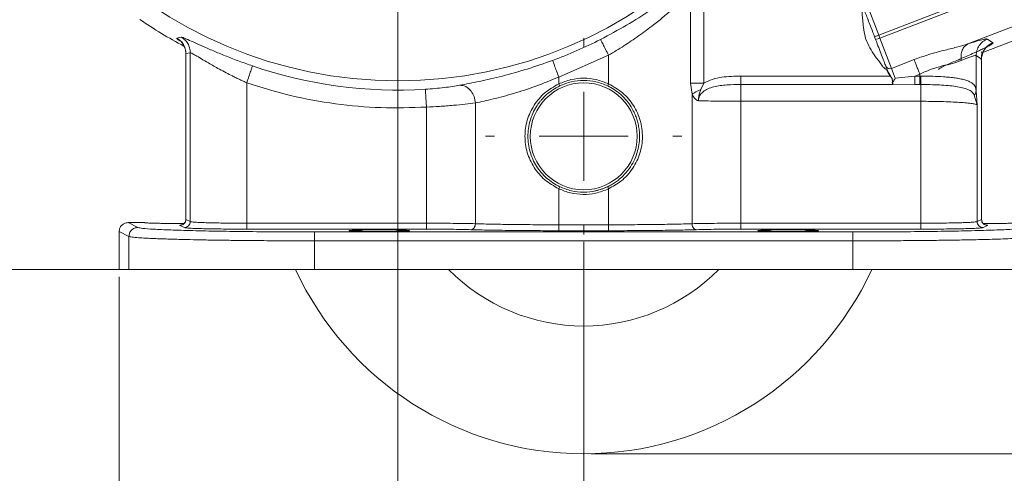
# Model space of a CAD drawing. Header units: inches. Extents: x 0.3 to 33.9, y 0.2 to 21.7.
# Tile 3 of 28: x 4.1 to 10.7, y 4.8 to 7.9. Entities that reach past the tile are written whole.
import ezdxf

# ---------------------------------------------------------------- set-up
doc = ezdxf.new("R2010")
doc.units = ezdxf.units.IN
doc.header["$MEASUREMENT"] = 0
doc.header["$PDSIZE"] = -1
doc.layers.add('SLD-0', color=7, linetype='Continuous', lineweight=15)
doc.styles.add('SLDTEXTSTYLE0', font='TXT', dxfattribs={"width": 0.75})
doc.dimstyles.new('SLDDIMSTYLE0', dxfattribs={"dimtxt": 0.25, "dimasz": 0.13, "dimexe": 0, "dimexo": 0.0625, "dimgap": 0.0625, "dimtad": 0, "dimtih": 1, "dimtoh": 1, "dimdec": 4, "dimrnd": 1e-09, "dimzin": 12, "dimdsep": 46, "dimtxsty": 'SLDTEXTSTYLE0', "dimsah": 1, "dimcen": 0.09, "dimadec": 0, "dimazin": 3, "dimtfac": 1, "dimtdec": 4, "dimtofl": 0, "dimtmove": 0, "dimatfit": 3, "dimfxl": 1, "dimfrac": 2, "dimtolj": 1, "dimtzin": 12, "dimarcsym": 0})
doc.dimstyles.new('SLDDIMSTYLE1', dxfattribs={"dimtxt": 0.25, "dimasz": 0.13, "dimexe": 0, "dimexo": 0.0625, "dimgap": 0.0625, "dimtad": 0, "dimtih": 1, "dimtoh": 1, "dimdec": 4, "dimrnd": 1e-09, "dimzin": 4, "dimdsep": 46, "dimtxsty": 'SLDTEXTSTYLE0', "dimsah": 1, "dimcen": 0.09, "dimadec": 0, "dimazin": 1, "dimtfac": 1, "dimtdec": 4, "dimtofl": 0, "dimtmove": 0, "dimatfit": 3, "dimfxl": 1, "dimfrac": 2, "dimtolj": 1, "dimtzin": 12, "dimarcsym": 0})
doc.dimstyles.new('SLDDIMSTYLE2', dxfattribs={"dimtxt": 0.25, "dimasz": 0.13, "dimexe": 0, "dimexo": 0.0625, "dimgap": 0.0625, "dimtad": 0, "dimtih": 1, "dimtoh": 1, "dimdec": 4, "dimrnd": 1e-09, "dimzin": 12, "dimdsep": 46, "dimtxsty": 'SLDTEXTSTYLE0', "dimsah": 1, "dimcen": 0.09, "dimadec": 0, "dimazin": 3, "dimtfac": 1, "dimtdec": 4, "dimtmove": 0, "dimatfit": 0, "dimfxl": 1, "dimfrac": 2, "dimtolj": 1, "dimtzin": 12, "dimarcsym": 0})

# ---------------------------------------------------------------- blocks, each defined once
blk = doc.blocks.new('*D9')
at = {"layer": 'SLD-0'}
for p, q in [((6.6938, 13.5153), (14.6169, 13.5153)), ((14.4919, 13.5153), (14.4919, 9.6539)), ((14.0128, 9.2798), (13.9621, 9.2798)), ((13.9621, 9.2798), (13.9621, 8.883)), ((14.971, 9.2798), (15.0218, 9.2798)), ((15.0218, 9.2798), (15.0218, 8.883)), ((13.9621, 8.883), (14.0128, 8.883)), ((15.0218, 8.883), (14.971, 8.883)), ((14.4919, 4.9707), (14.4919, 8.8322)), ((7.9438, 4.9707), (14.6169, 4.9707))]:
    blk.add_line(p, q, dxfattribs=at)
for points in [[(14.4919, 13.5153), (14.4719, 13.3853), (14.5119, 13.3853)], [(14.4919, 4.9707), (14.5119, 5.1007), (14.4719, 5.1007)]]:
    blk.add_solid(points, dxfattribs=at)
at = {"layer": 'SLD-0', "char_height": 0.25, "attachment_point": 1, "style": 'SLDTEXTSTYLE0'}
for s, insert in [('8.54', (14.0671, 9.6529, 0.0039)), ('217.0', (14.0763, 9.2052, 0.0039))]:
    blk.add_mtext(s, dxfattribs=dict(at, insert=insert))
blk = doc.blocks.new('*D10')
at = {"layer": 'SLD-0'}
for p, q in [((6.6938, 13.5153), (12.9634, 13.5153)), ((12.8384, 13.5153), (12.8384, 10.2739)), ((12.3593, 9.8998), (12.3085, 9.8998)), ((12.3085, 9.8998), (12.3085, 9.503)), ((13.3175, 9.8998), (13.3683, 9.8998)), ((13.3683, 9.8998), (13.3683, 9.503)), ((12.3085, 9.503), (12.3593, 9.503)), ((13.3683, 9.503), (13.3175, 9.503)), ((12.8384, 6.2107), (12.8384, 9.4522)), ((11.003, 6.2107), (12.9634, 6.2107))]:
    blk.add_line(p, q, dxfattribs=at)
for points in [[(12.8384, 13.5153), (12.8184, 13.3853), (12.8584, 13.3853)], [(12.8384, 6.2107), (12.8584, 6.3407), (12.8184, 6.3407)]]:
    blk.add_solid(points, dxfattribs=at)
at = {"layer": 'SLD-0', "char_height": 0.25, "attachment_point": 1, "style": 'SLDTEXTSTYLE0'}
for s, insert in [('7.30', (12.4136, 10.2729, 0.0039)), ('185.5', (12.4228, 9.8252, 0.0039))]:
    blk.add_mtext(s, dxfattribs=dict(at, insert=insert))
blk = doc.blocks.new('*D11')
at = {"layer": 'SLD-0'}
for p, q in [((3.5638, 10.3853), (3.5638, 2.0898)), ((7.8938, 6.3962), (7.8938, 2.0898)), ((3.5638, 2.2148), (5.1101, 2.2148)), ((5.2497, 2.2516), (5.1989, 2.2516)), ((5.1989, 2.2516), (5.1989, 1.8547)), ((6.2079, 2.2516), (6.2587, 2.2516)), ((6.2587, 2.2516), (6.2587, 1.8547)), ((7.8938, 2.2148), (6.3474, 2.2148)), ((5.1989, 1.8547), (5.2497, 1.8547)), ((6.2587, 1.8547), (6.2079, 1.8547))]:
    blk.add_line(p, q, dxfattribs=at)
for points in [[(3.5638, 2.2148), (3.6938, 2.1948), (3.6938, 2.2348)], [(7.8938, 2.2148), (7.7638, 2.2348), (7.7638, 2.1948)]]:
    blk.add_solid(points, dxfattribs=at)
at = {"layer": 'SLD-0', "char_height": 0.25, "attachment_point": 1, "style": 'SLDTEXTSTYLE0'}
for s, insert in [('4.33', (5.3039, 2.6247, 0.0039)), ('110.0', (5.3131, 2.177, 0.0039))]:
    blk.add_mtext(s, dxfattribs=dict(at, insert=insert))
blk = doc.blocks.new('*D12')
at = {"layer": 'SLD-0'}
for p, q in [((11.252, 8.0773), (11.252, 2.0898)), ((7.8938, 6.3962), (7.8938, 2.0898)), ((7.8938, 2.2148), (9.0466, 2.2148)), ((9.1861, 2.2516), (9.1354, 2.2516)), ((9.1354, 2.2516), (9.1354, 1.8547)), ((9.9596, 2.2516), (10.0104, 2.2516)), ((10.0104, 2.2516), (10.0104, 1.8547)), ((11.252, 2.2148), (10.0992, 2.2148)), ((9.1354, 1.8547), (9.1861, 1.8547)), ((10.0104, 1.8547), (9.9596, 1.8547))]:
    blk.add_line(p, q, dxfattribs=at)
for points in [[(7.8938, 2.2148), (8.0238, 2.1948), (8.0238, 2.2348)], [(11.252, 2.2148), (11.122, 2.2348), (11.122, 2.1948)]]:
    blk.add_solid(points, dxfattribs=at)
at = {"layer": 'SLD-0', "char_height": 0.25, "attachment_point": 1, "style": 'SLDTEXTSTYLE0'}
for s, insert in [('3.36', (9.1481, 2.6247, -0.972)), ('85.3', (9.2496, 2.177, -0.972))]:
    blk.add_mtext(s, dxfattribs=dict(at, insert=insert))
blk = doc.blocks.new('*D13')
at = {"layer": 'SLD-0'}
for p, q in [((7.8938, 6.3962), (7.8938, 3.2709)), ((4.7688, 6.1607), (4.7688, 3.2709)), ((4.7688, 3.3959), (5.805, 3.3959)), ((5.9445, 3.4327), (5.8938, 3.4327)), ((5.8938, 3.4327), (5.8938, 3.0358)), ((6.718, 3.4327), (6.7688, 3.4327)), ((6.7688, 3.4327), (6.7688, 3.0358)), ((7.8938, 3.3959), (6.8576, 3.3959)), ((5.8938, 3.0358), (5.9445, 3.0358)), ((6.7688, 3.0358), (6.718, 3.0358))]:
    blk.add_line(p, q, dxfattribs=at)
for points in [[(4.7688, 3.3959), (4.8988, 3.3759), (4.8988, 3.4159)], [(7.8938, 3.3959), (7.7638, 3.4159), (7.7638, 3.3759)]]:
    blk.add_solid(points, dxfattribs=at)
at = {"layer": 'SLD-0', "char_height": 0.25, "attachment_point": 1, "style": 'SLDTEXTSTYLE0'}
for s, insert in [('3.13', (5.9064, 3.8058, -0.972)), ('79.4', (6.008, 3.3581, -0.972))]:
    blk.add_mtext(s, dxfattribs=dict(at, insert=insert))
blk = doc.blocks.new('*D14')
at = {"layer": 'SLD-0'}
for p, q in [((7.8938, 6.3962), (7.8938, 3.2709)), ((11.0188, 6.1607), (11.0188, 3.2709)), ((7.8938, 3.3959), (8.93, 3.3959)), ((9.0695, 3.4327), (9.0188, 3.4327)), ((9.0188, 3.4327), (9.0188, 3.0358)), ((9.843, 3.4327), (9.8938, 3.4327)), ((9.8938, 3.4327), (9.8938, 3.0358)), ((11.0188, 3.3959), (9.9826, 3.3959)), ((9.0188, 3.0358), (9.0695, 3.0358)), ((9.8938, 3.0358), (9.843, 3.0358))]:
    blk.add_line(p, q, dxfattribs=at)
for points in [[(7.8938, 3.3959), (8.0238, 3.3759), (8.0238, 3.4159)], [(11.0188, 3.3959), (10.8888, 3.4159), (10.8888, 3.3759)]]:
    blk.add_solid(points, dxfattribs=at)
at = {"layer": 'SLD-0', "char_height": 0.25, "attachment_point": 1, "style": 'SLDTEXTSTYLE0'}
for s, insert in [('3.13', (9.0314, 3.8058, -0.972)), ('79.4', (9.133, 3.3581, -0.972))]:
    blk.add_mtext(s, dxfattribs=dict(at, insert=insert))
blk = doc.blocks.new('*D15')
at = {"layer": 'SLD-0'}
for p, q in [((6.6438, 10.3853), (6.6438, 4.2158)), ((7.8938, 6.3962), (7.8938, 4.2158)), ((6.882, 4.3776), (6.8313, 4.3776)), ((6.8313, 4.3776), (6.8313, 3.9807)), ((7.6555, 4.3776), (7.7063, 4.3776)), ((7.7063, 4.3776), (7.7063, 3.9807)), ((6.6438, 4.3408), (6.3938, 4.3408)), ((7.8938, 4.3408), (8.1438, 4.3408)), ((6.8313, 3.9807), (6.882, 3.9807)), ((7.7063, 3.9807), (7.6555, 3.9807))]:
    blk.add_line(p, q, dxfattribs=at)
for points in [[(6.6438, 4.3408), (6.5138, 4.3608), (6.5138, 4.3208)], [(7.8938, 4.3408), (8.0238, 4.3208), (8.0238, 4.3608)]]:
    blk.add_solid(points, dxfattribs=at)
at = {"layer": 'SLD-0', "char_height": 0.25, "attachment_point": 1, "style": 'SLDTEXTSTYLE0'}
for s, insert in [('1.25', (6.8439, 4.7507, -0.972)), ('31.8', (6.9455, 4.303, -0.972))]:
    blk.add_mtext(s, dxfattribs=dict(at, insert=insert))
blk = doc.blocks.new('*D16')
at = {"layer": 'SLD-0'}
for p, q in [((6.5938, 10.4353), (2.1002, 10.4353)), ((2.2252, 10.4353), (2.2252, 8.7339)), ((1.7461, 8.3598), (1.6953, 8.3598)), ((1.6953, 8.3598), (1.6953, 7.963)), ((2.7043, 8.3598), (2.7551, 8.3598)), ((2.7551, 8.3598), (2.7551, 7.963)), ((1.6953, 7.963), (1.7461, 7.963)), ((2.7551, 7.963), (2.7043, 7.963)), ((2.2252, 6.2107), (2.2252, 7.9122)), ((4.7846, 6.2107), (2.1002, 6.2107))]:
    blk.add_line(p, q, dxfattribs=at)
for points in [[(2.2252, 10.4353), (2.2052, 10.3053), (2.2452, 10.3053)], [(2.2252, 6.2107), (2.2452, 6.3407), (2.2052, 6.3407)]]:
    blk.add_solid(points, dxfattribs=at)
at = {"layer": 'SLD-0', "char_height": 0.25, "attachment_point": 1, "style": 'SLDTEXTSTYLE0'}
for s, insert in [('4.22', (1.8004, 8.7329, -0.972)), ('107.3', (1.8096, 8.2852, -0.972))]:
    blk.add_mtext(s, dxfattribs=dict(at, insert=insert))
blk = doc.blocks.new('SW_CENTERMARKSYMBOL_1')
at = {"layer": 'SLD-0', "color": 0}
for p, q in [((0, 0.6), (0, 0.6595)), ((0, 0), (0, 0.3)), ((-0.6, 0), (-0.6595, 0)), ((0, 0), (-0.3, 0)), ((0, 0), (0, -0.3)), ((0, 0), (0.3, 0)), ((0.6, 0), (0.6595, 0)), ((0, -0.6), (0, -0.6595))]:
    blk.add_line(p, q, dxfattribs=at)

msp = doc.modelspace()

# ---------------------------------------------------------------- linework, layer by layer
at = {"color": 7, "linetype": 'Continuous', "lineweight": 15}
for p, q in [((10.80972, 8.12137), (9.88548, 7.76658)), ((8.6126, 7.46282), (8.6126, 8.06984)), ((8.70079, 7.46282), (8.70079, 8.06984)), ((10.48511, 8.01826), (9.87828, 7.78532)), ((9.80001, 7.98923), (9.87828, 7.78532)), ((10.89919, 7.88829), (10.47855, 7.72682)), ((5.15632, 7.76646), (5.18527, 7.77308)), ((9.85028, 7.77457), (9.87828, 7.78532)), ((9.85028, 7.77457), (9.85747, 7.75583)), ((9.88548, 7.76658), (9.85747, 7.75583)), ((9.87828, 7.78532), (9.88548, 7.76658)), ((9.88548, 7.76658), (9.96375, 7.56267)), ((10.93118, 7.80497), (10.57205, 7.66711)), ((10.61067, 7.75996), (10.64666, 7.73522)), ((5.21726, 7.66202), (5.21726, 6.54667)), ((5.21778, 7.66171), (5.24748, 7.66791)), ((5.21778, 6.54676), (5.21778, 7.66171)), ((5.24748, 6.53192), (5.24748, 7.66791)), ((7.72613, 7.50376), (8.06141, 7.65038)), ((8.06141, 7.65038), (8.06141, 7.45841)), ((9.96375, 7.56267), (10.11672, 7.62139)), ((10.53378, 7.64808), (10.53378, 7.41148)), ((10.53378, 7.64808), (10.56977, 7.62334)), ((10.56977, 7.62334), (10.56977, 6.54676)), ((10.57029, 6.54671), (10.57029, 7.62377)), ((9.96375, 7.56267), (9.98889, 7.49719)), ((7.72613, 7.45841), (7.72613, 7.50376)), ((9.9559, 7.51086), (8.95136, 7.51086)), ((9.93962, 7.53896), (9.94013, 7.53774)), ((9.94013, 7.53774), (9.9559, 7.51086)), ((9.94058, 7.53932), (9.94105, 7.53811)), ((9.94105, 7.53811), (9.9566, 7.51139)), ((9.98889, 7.49719), (10.12134, 7.51086)), ((10.12134, 7.51086), (10.1543, 7.52351)), ((10.1543, 7.51086), (10.12134, 7.51086)), ((10.1543, 7.52351), (10.1543, 7.51086)), ((10.16177, 7.51084), (10.1543, 7.51086)), ((5.62696, 6.5215), (5.62696, 7.46561)), ((7.73257, 7.44486), (7.72614, 7.45841)), ((8.06141, 7.45841), (8.05497, 7.44486)), ((8.6223, 7.38876), (8.6126, 7.46282)), ((8.70079, 7.46282), (8.68069, 7.41939)), ((9.97251, 7.45429), (8.95136, 7.45429)), ((9.97081, 7.45866), (9.97251, 7.45429)), ((9.97174, 7.45814), (9.97195, 7.45759)), ((9.97195, 7.45759), (9.97234, 7.45659)), ((9.97234, 7.45659), (9.97245, 7.45623)), ((9.97247, 7.45623), (10.12134, 7.45429)), ((10.12134, 7.45429), (10.1543, 7.45429)), ((10.16059, 7.45428), (10.1543, 7.45429)), ((8.6223, 6.51798), (8.6223, 7.38876)), ((10.52137, 7.38289), (10.54007, 7.31632)), ((10.53378, 7.41148), (10.54007, 7.31632)), ((6.83619, 7.30226), (6.83619, 6.5215)), ((7.16525, 6.51798), (7.16525, 7.32998)), ((8.95136, 6.5215), (8.95136, 7.34116)), ((8.95136, 7.34116), (10.16059, 7.34116)), ((10.16059, 7.34116), (10.16059, 6.5215)), ((10.54007, 7.31632), (10.54007, 6.53192)), ((7.72614, 6.75304), (7.73257, 6.76658)), ((8.06141, 6.75304), (8.05497, 6.76658)), ((7.72613, 6.51102), (7.72613, 6.75304)), ((8.06141, 6.75304), (8.06141, 6.51102)), ((4.82877, 6.52522), (4.89448, 6.49238)), ((4.82877, 6.52522), (4.94027, 6.52522)), ((4.94027, 6.52522), (4.95332, 6.52342)), ((5.20754, 6.49193), (5.17783, 6.50678)), ((5.21778, 6.54676), (5.24748, 6.53192)), ((5.62696, 6.5215), (6.83619, 6.5215)), ((7.72613, 6.51102), (8.06141, 6.51102)), ((8.95136, 6.5215), (10.16059, 6.5215)), ((10.54007, 6.53192), (10.56977, 6.54676)), ((10.57029, 6.54668), (10.57029, 6.54671)), ((10.60972, 6.50678), (10.58001, 6.49193)), ((4.76877, 6.46528), (4.83457, 6.4324)), ((4.76877, 6.21072), (4.76877, 6.46528)), ((4.83457, 6.4324), (4.83457, 6.21072)), ((6.83619, 6.48151), (5.62696, 6.48151)), ((6.08285, 6.46285), (9.70469, 6.46285)), ((8.06141, 6.47104), (7.72613, 6.47104)), ((10.16059, 6.48151), (8.95136, 6.48151)), ((9.70469, 6.40287), (6.08285, 6.40287)), ((6.08285, 6.40287), (6.08285, 6.21072)), ((9.70469, 6.40287), (9.70469, 6.21072)), ((4.76877, 6.21072), (4.83457, 6.21072)), ((4.83457, 6.21072), (6.08285, 6.21072)), ((6.08285, 6.21072), (9.70469, 6.21072)), ((9.70469, 6.21072), (10.95298, 6.21072))]:
    msp.add_line(p, q, dxfattribs=at)
at = {"color": 8, "linetype": 'Continuous', "lineweight": 15}
msp.add_line((10.42386, 7.62484), (10.41333, 7.61736), dxfattribs=at)
at = {"color": 7, "linetype": 'Continuous', "lineweight": 15, "flags": 128}
msp.add_lwpolyline([(7.96221, 6.73651), (8.0222, 6.75287), (8.07526, 6.77699)], dxfattribs=at)
at = {"color": 7, "linetype": 'Continuous', "lineweight": 15}
for centre, radius in [((6.64377, 10.43532), 2.95632), ((7.89377, 7.10572), 0.3595)]:
    msp.add_circle(centre, radius, dxfattribs=at)
for centre, radius, start, end in [((6.64377, 10.43532), 3.08, 235.683879, 242.132588), ((6.64377, 10.43532), 3.00507, 290.264624, 296.977795), ((6.64377, 10.43532), 3.01903, 251.099066, 273.514429), ((9.95197, 7.5884), 0.0283, 205.117058, 294.596291), ((7.89377, 7.10572), 2.135, 204.784327, 270), ((7.89377, 7.10572), 1.2755, 224.562398, 270), ((7.89377, 7.10572), 1.2755, 270, 315.437602), ((7.89377, 7.10572), 2.135, 270, 335.215673)]:
    msp.add_arc(centre, radius, start, end, dxfattribs=at)
for points, knots in [([(8.00701, 7.75726), (8.06593, 7.78856), (8.18393, 7.85124), (8.34738, 7.95474), (8.49736, 8.06058), (8.58046, 8.12704), (8.62209, 8.16034)], [0, 0, 0, 0, 0.2486008, 0.4977993, 0.7483564, 1, 1, 1, 1]), ([(8.06141, 7.65038), (8.09596, 7.67136), (8.16495, 7.71325), (8.26641, 7.78255), (8.35563, 7.84858), (8.43303, 7.91037), (8.49742, 7.96482), (8.55796, 8.01854), (8.59443, 8.05278), (8.6126, 8.06984)], [0, 0, 0, 0, 0.1620415, 0.3236402, 0.4991122, 0.624439, 0.7500882, 0.8754622, 1, 1, 1, 1]), ([(9.76622, 7.99073), (9.76595, 7.97911), (9.76542, 7.95644), (9.76673, 7.92438), (9.77008, 7.89502), (9.7734, 7.85575), (9.7795, 7.80468), (9.79566, 7.74272), (9.82518, 7.6859), (9.85629, 7.64167), (9.88323, 7.60666), (9.89953, 7.58257), (9.91449, 7.56436), (9.92998, 7.55453), (9.93642, 7.54413), (9.93962, 7.53896)], [0, 0, 0, 0, 0.0696248, 0.135872, 0.1920294, 0.2466448, 0.3720298, 0.4999181, 0.6277969, 0.7531801, 0.8237003, 0.8923513, 0.9276181, 0.9640204, 1, 1, 1, 1]), ([(9.78139, 7.95401), (9.78571, 7.94277), (9.79353, 7.92239), (9.80998, 7.87954), (9.82856, 7.83115), (9.84254, 7.79471), (9.85028, 7.77457)], [0, 0, 0, 0, 0.2756564, 0.5000015, 0.7235564, 1, 1, 1, 1]), ([(5.15632, 7.76646), (5.16519, 7.76057), (5.18292, 7.74879), (5.20233, 7.72306), (5.21532, 7.69357), (5.21696, 7.67233), (5.21778, 7.66171)], [0, 0, 0, 0, 0.25000195, 0.5, 0.74999805, 1, 1, 1, 1]), ([(5.18527, 7.77308), (5.18878, 7.77246), (5.1958, 7.77122), (5.22916, 7.75691), (5.27706, 7.73529), (5.33841, 7.70773), (5.41026, 7.67657), (5.4904, 7.64365), (5.57628, 7.61046), (5.636, 7.58952), (5.66581, 7.57907)], [0, 0, 0, 0, 0.1277255, 0.2548353, 0.3809509, 0.5064395, 0.6310282, 0.7546119, 0.8775348, 1, 1, 1, 1]), ([(5.18527, 7.77308), (5.19423, 7.76721), (5.21217, 7.75547), (5.23183, 7.72965), (5.24499, 7.69998), (5.24665, 7.6786), (5.24748, 7.66791)], [0, 0, 0, 0, 0.2500019, 0.5000033, 0.7500014, 1, 1, 1, 1]), ([(10.47855, 7.72682), (10.49699, 7.73267), (10.53392, 7.74437), (10.57392, 7.75536), (10.60181, 7.76141), (10.60772, 7.76044), (10.61067, 7.75996)], [0, 0, 0, 0, 0.2512882, 0.5031128, 0.7523636, 1, 1, 1, 1]), ([(5.1882, 7.73991), (5.18747, 7.74026), (5.1863, 7.7408), (5.19278, 7.7334), (5.20015, 7.72311), (5.20749, 7.70935), (5.2152, 7.68868), (5.21643, 7.67222), (5.21726, 7.66105)], [0, 0, 0, 0, 0.2804599, 0.4477384, 0.5732872, 0.6789221, 0.7821454, 1, 1, 1, 1]), ([(5.20481, 7.71375), (5.20566, 7.71217), (5.20869, 7.70656), (5.21518, 7.68843), (5.21642, 7.67212), (5.21727, 7.66105)], [0, 0, 0, 0, 0.1120918, 0.3975539, 1, 1, 1, 1]), ([(10.11672, 7.62139), (10.1499, 7.63332), (10.21532, 7.65686), (10.3121, 7.6828), (10.40201, 7.70377), (10.45352, 7.71929), (10.47855, 7.72682)], [0, 0, 0, 0, 0.2652025, 0.5230816, 0.7683608, 1, 1, 1, 1]), ([(10.64666, 7.73522), (10.64706, 7.73458), (10.64787, 7.73329), (10.64442, 7.72957), (10.63881, 7.72547), (10.63269, 7.72161), (10.62746, 7.71852), (10.62148, 7.71514), (10.61473, 7.7115), (10.60163, 7.70465), (10.58064, 7.69427), (10.55074, 7.68028), (10.50323, 7.65873), (10.45792, 7.63938), (10.42386, 7.62484)], [0, 0, 0, 0, 0.0801911, 0.1607555, 0.2415327, 0.2797382, 0.3178854, 0.3560415, 0.3942736, 0.4326484, 0.5569898, 0.6616721, 0.7456794, 1, 1, 1, 1]), ([(10.47855, 7.72682), (10.47062, 7.72204), (10.45477, 7.71246), (10.43894, 7.68541), (10.4304, 7.65213), (10.43238, 7.62734), (10.43336, 7.61495)], [0, 0, 0, 0, 0.249995, 0.5000018, 0.7499944, 1, 1, 1, 1]), ([(5.24748, 7.66791), (5.25016, 7.66723), (5.25565, 7.66585), (5.28211, 7.65085), (5.32022, 7.62805), (5.36285, 7.60276), (5.40468, 7.57871), (5.44456, 7.55647), (5.48649, 7.53396), (5.52499, 7.51422), (5.55595, 7.49885), (5.58089, 7.48687), (5.60432, 7.47589), (5.61958, 7.46896), (5.62696, 7.46561)], [0, 0, 0, 0, 0.1193214, 0.2444647, 0.3682555, 0.493693, 0.5747772, 0.6549957, 0.7469892, 0.8246597, 0.8737475, 0.9184699, 0.9605532, 1, 1, 1, 1]), ([(10.42386, 7.62484), (10.40346, 7.61613), (10.36298, 7.59885), (10.31825, 7.57809), (10.2879, 7.56239), (10.28321, 7.55768), (10.28089, 7.55535)], [0, 0, 0, 0, 0.2558997, 0.507701, 0.7554299, 1, 1, 1, 1]), ([(10.43336, 7.61495), (10.4476, 7.62087), (10.47551, 7.63249), (10.50592, 7.64351), (10.52704, 7.64953), (10.53154, 7.64856), (10.53378, 7.64808)], [0, 0, 0, 0, 0.2576885, 0.5051676, 0.7534561, 1, 1, 1, 1]), ([(10.56839, 7.61841), (10.56838, 7.62208), (10.56835, 7.62956), (10.56952, 7.64363), (10.57177, 7.65853), (10.57301, 7.66938), (10.57025, 7.67174), (10.56885, 7.67293)], [0, 0, 0, 0, 0.09485142, 0.1934305, 0.41862635, 0.70662265, 1, 1, 1, 1]), ([(7.05899, 7.44877), (7.10179, 7.45675), (7.18698, 7.47262), (7.34445, 7.50915), (7.51283, 7.55589), (7.62741, 7.59616), (7.6846, 7.61626)], [0, 0, 0, 0, 0.2531232, 0.5037522, 0.7523223, 1, 1, 1, 1]), ([(10.1543, 7.52351), (10.17961, 7.53511), (10.22978, 7.5581), (10.30594, 7.57956), (10.37651, 7.59515), (10.4144, 7.60834), (10.43336, 7.61495)], [0, 0, 0, 0, 0.2546965, 0.5046696, 0.7520292, 1, 1, 1, 1]), ([(7.16525, 7.32998), (7.20372, 7.33826), (7.28072, 7.35482), (7.42133, 7.39248), (7.57205, 7.44109), (7.67419, 7.48263), (7.72613, 7.50376)], [0, 0, 0, 0, 0.2490619, 0.4984723, 0.7449366, 1, 1, 1, 1]), ([(8.06141, 7.45841), (8.03449, 7.46913), (7.98071, 7.49055), (7.89377, 7.49906), (7.80684, 7.49055), (7.75306, 7.46913), (7.72614, 7.45841)], [0, 0, 0, 0, 0.2502608, 0.5, 0.7497392, 1, 1, 1, 1]), ([(8.95136, 7.51086), (8.90843, 7.50974), (8.84396, 7.50805), (8.75885, 7.49152), (8.72013, 7.47238), (8.70079, 7.46282)], [0, 0, 0, 0, 0.4994387, 0.7499912, 1, 1, 1, 1]), ([(9.94058, 7.53932), (9.94056, 7.53932), (9.94054, 7.53932), (9.94042, 7.53928), (9.9403, 7.53923), (9.94014, 7.53917), (9.93992, 7.53908), (9.93974, 7.53901), (9.93962, 7.53896)], [0, 0, 0, 0, 0.2395307, 0.3684849, 0.499883, 0.6316154, 0.7605699, 1, 1, 1, 1]), ([(9.94013, 7.53774), (9.94026, 7.53779), (9.94053, 7.5379), (9.94084, 7.53802), (9.94102, 7.53809), (9.94104, 7.5381), (9.94105, 7.53811)], [0, 0, 0, 0, 0.2704717, 0.5624115, 0.7894763, 1, 1, 1, 1]), ([(9.9559, 7.51086), (9.95597, 7.51091), (9.95611, 7.51102), (9.95631, 7.51117), (9.95648, 7.5113), (9.95656, 7.51136), (9.9566, 7.51139)], [0, 0, 0, 0, 0.2455749, 0.500002, 0.7543596, 1, 1, 1, 1]), ([(9.9559, 7.51086), (9.95941, 7.50643), (9.96466, 7.49979), (9.96918, 7.48981), (9.97078, 7.47964), (9.9692, 7.46807), (9.97027, 7.46179), (9.97081, 7.45866)], [0, 0, 0, 0, 0.2510557, 0.3762507, 0.5013299, 0.7508188, 1, 1, 1, 1]), ([(9.9566, 7.51139), (9.96009, 7.50681), (9.96528, 7.50001), (9.96975, 7.48985), (9.97144, 7.47958), (9.97006, 7.46779), (9.97118, 7.46134), (9.97174, 7.45814)], [0, 0, 0, 0, 0.2538129, 0.3773737, 0.5041878, 0.7536359, 1, 1, 1, 1]), ([(9.98889, 7.49719), (9.98664, 7.49298), (9.98216, 7.48457), (9.97597, 7.47317), (9.97146, 7.46346), (9.9718, 7.45946), (9.97195, 7.45759)], [0, 0, 0, 0, 0.2519107, 0.5031458, 0.7668592, 1, 1, 1, 1]), ([(10.16177, 7.51084), (10.1617, 7.50394), (10.16158, 7.49015), (10.16127, 7.47328), (10.16092, 7.46091), (10.1607, 7.45649), (10.16059, 7.45428)], [0, 0, 0, 0, 0.2797701, 0.55953659, 0.77976305, 1, 1, 1, 1]), ([(10.16177, 7.51084), (10.18869, 7.5105), (10.24089, 7.50984), (10.30567, 7.50667), (10.35535, 7.50265), (10.39254, 7.49834), (10.42729, 7.49274), (10.45842, 7.48549), (10.4848, 7.47619), (10.5094, 7.46253), (10.52789, 7.44392), (10.53192, 7.42171), (10.53378, 7.41148)], [0, 0, 0, 0, 0.1384614, 0.2684568, 0.3505384, 0.4289336, 0.5036872, 0.5926669, 0.6763058, 0.754763, 0.8870666, 1, 1, 1, 1]), ([(6.82884, 7.42196), (6.85057, 7.42349), (6.89414, 7.42654), (6.95622, 7.43325), (7.01317, 7.4409), (7.04369, 7.44614), (7.05899, 7.44877)], [0, 0, 0, 0, 0.2478205, 0.4970866, 0.7478507, 1, 1, 1, 1]), ([(7.05899, 7.44877), (7.07301, 7.44775), (7.10106, 7.44573), (7.1358, 7.41399), (7.15836, 7.37331), (7.16295, 7.34443), (7.16525, 7.32998)], [0, 0, 0, 0, 0.2795799, 0.559159, 0.7795792, 1, 1, 1, 1]), ([(7.72613, 6.75304), (7.69355, 6.77157), (7.6286, 6.80851), (7.55625, 6.89446), (7.50943, 6.99505), (7.4934, 7.10572), (7.50946, 7.21638), (7.55623, 7.317), (7.62861, 7.40293), (7.69355, 7.43987), (7.72613, 7.45841)], [0, 0, 0, 0, 0.1260397, 0.251234, 0.3758464, 0.4999961, 0.6241569, 0.7487656, 0.8739621, 1, 1, 1, 1]), ([(7.73257, 6.76658), (7.70184, 6.78443), (7.64039, 6.82012), (7.57233, 6.9028), (7.52834, 6.99944), (7.51324, 7.10575), (7.52836, 7.21188), (7.56249, 7.28745), (7.59264, 7.33059), (7.61475, 7.35785), (7.65549, 7.4005), (7.70175, 7.42712), (7.73257, 7.44486)], [0, 0, 0, 0, 0.1250461, 0.2499824, 0.3749591, 0.4998238, 0.6247015, 0.7496759, 0.7912522, 0.812322, 0.8749552, 1, 1, 1, 1]), ([(8.05497, 7.44486), (8.06995, 7.43701), (8.10164, 7.42039), (8.13641, 7.39325), (8.16449, 7.36654), (8.18814, 7.34005), (8.21203, 7.3066), (8.23186, 7.27061), (8.24576, 7.23788), (8.25624, 7.20564), (8.26387, 7.17252), (8.26852, 7.13709), (8.27068, 7.07791), (8.26093, 7.01484), (8.23608, 6.94832), (8.2084, 6.89747), (8.17253, 6.85202), (8.13708, 6.81878), (8.1078, 6.79668), (8.08161, 6.77999), (8.06367, 6.77096), (8.05497, 6.76658)], [0, 0, 0, 0, 0.0596598, 0.1262767, 0.155335, 0.1973948, 0.2524495, 0.3013191, 0.3433951, 0.3786823, 0.4215252, 0.4635689, 0.5048492, 0.6306148, 0.6852356, 0.756781, 0.8357859, 0.8903055, 0.9290687, 0.965623, 1, 1, 1, 1]), ([(8.06141, 7.45841), (8.09429, 7.43968), (8.15982, 7.40235), (8.23251, 7.31531), (8.27909, 7.21345), (8.29421, 7.10156), (8.27667, 6.99008), (8.22711, 6.88721), (8.1535, 6.80426), (8.09009, 6.76899), (8.06141, 6.75304)], [0, 0, 0, 0, 0.1271949, 0.2535415, 0.3792696, 0.5045639, 0.6298636, 0.7556329, 0.8894805, 1, 1, 1, 1]), ([(8.6223, 7.38876), (8.63051, 7.39424), (8.64694, 7.40522), (8.66944, 7.41466), (8.68069, 7.41939)], [0, 0, 0, 0, 0.50000002, 1, 1, 1, 1]), ([(8.68069, 7.41939), (8.67793, 7.41162), (8.6734, 7.39891), (8.6685, 7.37856), (8.66625, 7.36335), (8.66558, 7.35267), (8.66547, 7.34934), (8.66542, 7.34782), (8.6654, 7.34657), (8.66536, 7.34551), (8.66537, 7.34517), (8.66537, 7.34514), (8.66538, 7.34514), (8.66538, 7.34514), (8.66538, 7.34514), (8.66538, 7.34514), (8.66538, 7.34514), (8.66538, 7.34514), (8.66538, 7.34516), (8.66539, 7.34517), (8.66539, 7.34518)], [0, 0, 0, 0, 0.3253722, 0.5325992, 0.8280117, 0.9269727, 0.9496367, 0.9579264, 0.9861998, 0.9982874, 0.9991655, 0.9993553, 0.9993767, 0.9993841, 0.99939, 0.9993956, 0.9994023, 0.9994222, 0.999613, 1, 1, 1, 1]), ([(8.95136, 7.45429), (8.91971, 7.45389), (8.85821, 7.45311), (8.78328, 7.4444), (8.7296, 7.42694), (8.69595, 7.4075), (8.67539, 7.384), (8.66654, 7.36216), (8.66577, 7.35082), (8.66539, 7.34518)], [0, 0, 0, 0, 0.2838417, 0.5517745, 0.675697, 0.7915948, 0.8985944, 0.9495968, 1, 1, 1, 1]), ([(9.97174, 7.45814), (9.9717, 7.45822), (9.97162, 7.45838), (9.97139, 7.45856), (9.97111, 7.45866), (9.97091, 7.45866), (9.97081, 7.45866)], [0, 0, 0, 0, 0.2450411, 0.5000504, 0.755489, 1, 1, 1, 1]), ([(9.97245, 7.45623), (9.9725, 7.45593), (9.97261, 7.45532), (9.97254, 7.45464), (9.97251, 7.45429)], [0, 0, 0, 0, 0.5017616, 1, 1, 1, 1]), ([(10.16059, 7.45428), (10.18199, 7.45406), (10.2248, 7.45362), (10.28698, 7.45124), (10.34528, 7.44731), (10.39799, 7.44136), (10.44336, 7.43293), (10.4797, 7.42114), (10.5068, 7.40605), (10.51655, 7.39055), (10.52137, 7.38289)], [0, 0, 0, 0, 0.1246945, 0.2493649, 0.3746842, 0.5003337, 0.6263103, 0.7524234, 0.8775849, 1, 1, 1, 1]), ([(8.66539, 7.34518), (8.66274, 7.34583), (8.65274, 7.34829), (8.6366, 7.36229), (8.62737, 7.37938), (8.6223, 7.38876)], [0, 0, 0, 0, 0.1398832, 0.52827, 1, 1, 1, 1]), ([(10.53378, 7.41148), (10.53308, 7.40635), (10.53168, 7.39609), (10.52481, 7.38729), (10.52137, 7.38289)], [0, 0, 0, 0, 0.4999985, 1, 1, 1, 1]), ([(6.83619, 7.30226), (6.86574, 7.30377), (6.92785, 7.30693), (7.01671, 7.3138), (7.09945, 7.32184), (7.14333, 7.32727), (7.16525, 7.32998)], [0, 0, 0, 0, 0.2380312, 0.5003828, 0.7505046, 1, 1, 1, 1]), ([(8.95136, 7.34116), (8.92626, 7.34121), (8.8755, 7.34131), (8.80094, 7.3421), (8.72879, 7.34333), (8.68667, 7.34456), (8.66539, 7.34518)], [0, 0, 0, 0, 0.2417603, 0.4890079, 0.7417517, 1, 1, 1, 1]), ([(10.54007, 7.31632), (10.53829, 7.31761), (10.535, 7.31999), (10.52207, 7.3232), (10.50201, 7.3267), (10.47071, 7.33036), (10.42235, 7.33417), (10.36496, 7.33723), (10.29942, 7.33947), (10.2306, 7.34089), (10.18372, 7.34107), (10.16059, 7.34116)], [0, 0, 0, 0, 0.0976362, 0.1811178, 0.2504354, 0.3807762, 0.5004951, 0.6301211, 0.7565696, 0.8798567, 1, 1, 1, 1]), ([(7.72614, 6.75304), (7.7524, 6.74252), (7.80491, 6.72149), (7.88978, 6.71262), (7.97749, 6.71995), (8.03261, 6.74168), (8.06141, 6.75304)], [0, 0, 0, 0, 0.244375, 0.4886014, 0.7328645, 1, 1, 1, 1]), ([(4.82877, 6.52522), (4.82451, 6.52495), (4.8162, 6.52444), (4.80121, 6.51942), (4.78512, 6.50844), (4.77149, 6.48885), (4.76968, 6.47316), (4.76877, 6.46528)], [0, 0, 0, 0, 0.1362714, 0.2653382, 0.5008639, 0.7492698, 1, 1, 1, 1]), ([(4.89448, 6.49238), (4.90257, 6.49042), (4.91874, 6.48649), (4.99615, 6.48089), (5.10962, 6.47575), (5.2588, 6.47127), (5.43742, 6.46761), (5.63923, 6.46491), (5.85699, 6.46318), (6.00757, 6.46296), (6.08285, 6.46285)], [0, 0, 0, 0, 0.1250265, 0.250039, 0.3750523, 0.5000532, 0.6250508, 0.7500358, 0.8750205, 1, 1, 1, 1]), ([(5.2061, 6.5202), (5.18546, 6.52006), (5.1397, 6.51973), (5.07824, 6.52009), (5.03105, 6.52073), (4.99225, 6.52156), (4.96253, 6.52266), (4.94361, 6.52397), (4.94143, 6.52478), (4.94027, 6.52522)], [0, 0, 0, 0, 0.1661448, 0.3683425, 0.4741878, 0.5828907, 0.7578994, 0.8706504, 1, 1, 1, 1]), ([(5.21725, 6.54734), (5.21715, 6.54517), (5.21695, 6.54082), (5.21521, 6.53414), (5.21225, 6.52761), (5.20638, 6.51927), (5.20325, 6.51686), (5.20093, 6.51507)], [0, 0, 0, 0, 0.1134355, 0.2278777, 0.3546249, 0.5187059, 1, 1, 1, 1]), ([(5.62696, 6.48151), (5.60039, 6.48155), (5.54724, 6.48163), (5.47039, 6.48224), (5.39915, 6.48319), (5.33612, 6.48448), (5.28346, 6.48607), (5.24342, 6.48788), (5.21608, 6.48986), (5.21039, 6.49124), (5.20754, 6.49193)], [0, 0, 0, 0, 0.1249802, 0.2499628, 0.3749511, 0.4999461, 0.6249496, 0.7499605, 0.8749782, 1, 1, 1, 1]), ([(5.62696, 6.5215), (5.60307, 6.52154), (5.55499, 6.52161), (5.4859, 6.52222), (5.42128, 6.52317), (5.36496, 6.52444), (5.31687, 6.52603), (5.28556, 6.52756), (5.26549, 6.52903), (5.25255, 6.53038), (5.24926, 6.53138), (5.24748, 6.53192)], [0, 0, 0, 0, 0.1241767, 0.2499053, 0.3723244, 0.4998349, 0.6193186, 0.7498019, 0.8189627, 0.9023653, 1, 1, 1, 1]), ([(7.16525, 6.51798), (7.14266, 6.51851), (7.09862, 6.51955), (7.01678, 6.52065), (6.92893, 6.52136), (6.86695, 6.52145), (6.83619, 6.5215)], [0, 0, 0, 0, 0.2564989, 0.5000205, 0.7518993, 1, 1, 1, 1]), ([(7.13533, 6.47799), (7.13921, 6.47867), (7.14696, 6.48002), (7.15678, 6.4893), (7.16372, 6.50243), (7.16474, 6.5128), (7.16525, 6.51798)], [0, 0, 0, 0, 0.25001361, 0.49999755, 0.75001119, 1, 1, 1, 1]), ([(7.72613, 6.51102), (7.67371, 6.51111), (7.56806, 6.51129), (7.41831, 6.5127), (7.2788, 6.51487), (7.20375, 6.51692), (7.16525, 6.51798)], [0, 0, 0, 0, 0.2480983, 0.4999724, 0.7435162, 1, 1, 1, 1]), ([(8.6223, 6.51798), (8.5838, 6.51692), (8.50874, 6.51487), (8.36923, 6.5127), (8.21948, 6.51129), (8.11384, 6.51111), (8.06141, 6.51102)], [0, 0, 0, 0, 0.2564854, 0.5000276, 0.7519031, 1, 1, 1, 1]), ([(8.95136, 6.5215), (8.9206, 6.52145), (8.85862, 6.52136), (8.77076, 6.52065), (8.68892, 6.51955), (8.64489, 6.51851), (8.6223, 6.51798)], [0, 0, 0, 0, 0.2481199, 0.4999798, 0.7435244, 1, 1, 1, 1]), ([(8.65221, 6.47799), (8.64787, 6.47883), (8.63919, 6.48051), (8.62941, 6.49122), (8.62351, 6.5043), (8.6227, 6.51342), (8.6223, 6.51798)], [0, 0, 0, 0, 0.2796343, 0.5592488, 0.7796372, 1, 1, 1, 1]), ([(9.70469, 6.46285), (9.77998, 6.46296), (9.93056, 6.46318), (10.14832, 6.46491), (10.35013, 6.46761), (10.52874, 6.47127), (10.67792, 6.47575), (10.79139, 6.48089), (10.8688, 6.48649), (10.88497, 6.49042), (10.89306, 6.49238)], [0, 0, 0, 0, 0.1249795, 0.2499642, 0.3749492, 0.4999468, 0.6249477, 0.749961, 0.8749735, 1, 1, 1, 1]), ([(10.54007, 6.53192), (10.53699, 6.53114), (10.53155, 6.52976), (10.50851, 6.52798), (10.48277, 6.52661), (10.45438, 6.52548), (10.41634, 6.5243), (10.36626, 6.52317), (10.30164, 6.52222), (10.23256, 6.52161), (10.18448, 6.52154), (10.16059, 6.5215)], [0, 0, 0, 0, 0.1409763, 0.249982, 0.338293, 0.4216859, 0.5001597, 0.6276813, 0.7500923, 0.8758252, 1, 1, 1, 1]), ([(10.58001, 6.49193), (10.57716, 6.49124), (10.57147, 6.48986), (10.54412, 6.48788), (10.50409, 6.48607), (10.45142, 6.48448), (10.38839, 6.48319), (10.31716, 6.48224), (10.2403, 6.48163), (10.18716, 6.48155), (10.16059, 6.48151)], [0, 0, 0, 0, 0.1250225, 0.2500397, 0.3750512, 0.5000538, 0.6250493, 0.7500369, 0.8750198, 1, 1, 1, 1]), ([(10.5885, 6.51382), (10.58842, 6.51395), (10.58825, 6.51426), (10.58493, 6.51636), (10.58163, 6.51926), (10.57943, 6.52153), (10.57734, 6.52415), (10.57545, 6.52707), (10.57385, 6.53017), (10.57099, 6.53723), (10.57061, 6.54277), (10.57029, 6.54734)], [0, 0, 0, 0, 0.1734373, 0.4055696, 0.4879675, 0.5536641, 0.6080802, 0.6571676, 0.70611, 0.7580632, 1, 1, 1, 1]), ([(10.84727, 6.52522), (10.84611, 6.52478), (10.84394, 6.52397), (10.82502, 6.52266), (10.7953, 6.52156), (10.7565, 6.52073), (10.70931, 6.52009), (10.64762, 6.51973), (10.60163, 6.52006), (10.58077, 6.52021)], [0, 0, 0, 0, 0.1291138, 0.2416603, 0.4163554, 0.5248605, 0.630514, 0.832348, 1, 1, 1, 1]), ([(6.08285, 6.40287), (6.03238, 6.40292), (5.93053, 6.40301), (5.77868, 6.40376), (5.64166, 6.40484), (5.52055, 6.40618), (5.41513, 6.40765), (5.31475, 6.40939), (5.23384, 6.41112), (5.16976, 6.41273), (5.11976, 6.41414), (5.07188, 6.41568), (5.02666, 6.41733), (4.98466, 6.4191), (4.93988, 6.42132), (4.89385, 6.42422), (4.85125, 6.42803), (4.84041, 6.43087), (4.83457, 6.4324)], [0, 0, 0, 0, 0.0797594, 0.1609378, 0.2435358, 0.3064348, 0.3701337, 0.4346327, 0.499932, 0.5385023, 0.5783171, 0.6193764, 0.6616802, 0.7052285, 0.7500212, 0.819044, 0.9023736, 1, 1, 1, 1]), ([(6.51877, 6.47654), (6.54471, 6.47646), (6.58423, 6.47635), (6.63152, 6.47568), (6.67026, 6.47486), (6.70021, 6.47376), (6.71848, 6.47245), (6.7243, 6.47121), (6.71848, 6.46996), (6.70021, 6.46865), (6.67026, 6.46755), (6.63152, 6.46673), (6.58423, 6.46608), (6.51877, 6.46575), (6.45332, 6.46608), (6.40603, 6.46673), (6.36729, 6.46755), (6.33734, 6.46865), (6.31906, 6.46996), (6.31325, 6.47121), (6.31906, 6.47245), (6.33734, 6.47376), (6.36729, 6.47486), (6.40603, 6.47568), (6.45332, 6.47635), (6.49284, 6.47646), (6.51877, 6.47654)], [0, 0, 0, 0, 0.0606216, 0.0923553, 0.1249455, 0.1774153, 0.2112194, 0.25, 0.28878, 0.3225839, 0.3750545, 0.4076445, 0.4393781, 0.5, 0.5606213, 0.5923551, 0.6249455, 0.6774153, 0.7112194, 0.75, 0.78878, 0.8225839, 0.8750545, 0.9076448, 0.9393784, 1, 1, 1, 1]), ([(7.13533, 6.47799), (7.11535, 6.47851), (7.07538, 6.47956), (7.00124, 6.48065), (6.92071, 6.48138), (6.86437, 6.48147), (6.83619, 6.48151)], [0, 0, 0, 0, 0.2500203, 0.5000254, 0.7500158, 1, 1, 1, 1]), ([(7.72613, 6.47104), (7.67049, 6.47113), (7.5592, 6.4713), (7.40016, 6.47273), (7.25373, 6.4749), (7.1748, 6.47696), (7.13533, 6.47799)], [0, 0, 0, 0, 0.2499842, 0.4999746, 0.7499797, 1, 1, 1, 1]), ([(8.65221, 6.47799), (8.61275, 6.47696), (8.53382, 6.4749), (8.38739, 6.47273), (8.22834, 6.4713), (8.11705, 6.47113), (8.06141, 6.47104)], [0, 0, 0, 0, 0.2500216, 0.5000256, 0.7500157, 1, 1, 1, 1]), ([(8.95136, 6.48151), (8.92318, 6.48147), (8.86683, 6.48138), (8.7863, 6.48065), (8.71216, 6.47956), (8.6722, 6.47851), (8.65221, 6.47799)], [0, 0, 0, 0, 0.2499823, 0.499974, 0.7499778, 1, 1, 1, 1]), ([(9.26877, 6.47654), (9.29471, 6.47646), (9.33423, 6.47635), (9.38152, 6.47568), (9.42026, 6.47486), (9.45021, 6.47376), (9.46848, 6.47245), (9.4743, 6.47121), (9.46848, 6.46996), (9.45021, 6.46865), (9.42026, 6.46755), (9.38152, 6.46673), (9.33423, 6.46608), (9.26877, 6.46575), (9.20332, 6.46608), (9.15603, 6.46673), (9.11729, 6.46755), (9.08734, 6.46865), (9.06906, 6.46996), (9.06325, 6.47121), (9.06906, 6.47245), (9.08734, 6.47376), (9.11729, 6.47486), (9.15603, 6.47568), (9.20332, 6.47635), (9.24284, 6.47646), (9.26877, 6.47654)], [0, 0, 0, 0, 0.0606216, 0.0923553, 0.1249455, 0.1774153, 0.2112194, 0.25, 0.28878, 0.3225839, 0.3750545, 0.4076445, 0.4393781, 0.5, 0.5606213, 0.5923551, 0.6249455, 0.6774153, 0.7112194, 0.75, 0.78878, 0.8225839, 0.8750545, 0.9076448, 0.9393784, 1, 1, 1, 1]), ([(10.95298, 6.4324), (10.9506, 6.43161), (10.946, 6.43007), (10.93096, 6.42788), (10.91194, 6.42588), (10.88977, 6.42408), (10.86583, 6.42246), (10.83183, 6.42049), (10.78381, 6.41821), (10.71709, 6.41568), (10.64438, 6.41342), (10.55372, 6.41107), (10.4412, 6.40875), (10.30369, 6.40661), (10.15865, 6.40494), (10.00887, 6.40376), (9.85702, 6.40301), (9.75517, 6.40292), (9.70469, 6.40287)], [0, 0, 0, 0, 0.05063629, 0.09769255, 0.14116842, 0.18106361, 0.21737781, 0.25011076, 0.31681632, 0.38072437, 0.44183474, 0.50014728, 0.58700694, 0.67244551, 0.75646352, 0.83906153, 0.92024015, 1, 1, 1, 1])]:
    msp.add_open_spline(points, degree=3, knots=knots, dxfattribs=at)
at = {"color": 8, "linetype": 'Continuous', "lineweight": 15}
for points, knots in [([(5.18989, 7.74021), (5.18111, 7.74583), (5.15614, 7.76179), (5.15625, 7.76463), (5.15632, 7.76646)], [0, 0, 0, 0, 0.3518791, 1, 1, 1, 1]), ([(5.17783, 6.50678), (5.17683, 6.50774), (5.17562, 6.50891), (5.19098, 6.50998), (5.19359, 6.51016)], [0, 0, 0, 0, 0.82943198, 1, 1, 1, 1]), ([(10.59395, 6.51016), (10.59657, 6.50998), (10.61193, 6.50891), (10.61072, 6.50774), (10.60972, 6.50678)], [0, 0, 0, 0, 0.170568, 1, 1, 1, 1])]:
    msp.add_open_spline(points, degree=3, knots=knots, dxfattribs=at)
at = {"color": 7, "linetype": 'Continuous', "lineweight": 15}
for points in [[(8.00701, 7.75726), (8.00803, 7.75525), (8.01008, 7.75122), (8.02275, 7.72633), (8.04049, 7.69149), (8.05444, 7.66408), (8.06141, 7.65038)], [(9.85747, 7.75583), (9.86445, 7.73763), (9.87843, 7.70123), (9.89783, 7.65068), (9.91475, 7.60661), (9.92248, 7.58646), (9.92635, 7.57639)], [(10.61067, 7.75996), (10.59982, 7.75465), (10.57813, 7.74404), (10.55359, 7.71682), (10.53698, 7.68416), (10.53484, 7.66011), (10.53378, 7.64808)], [(10.64666, 7.73522), (10.63582, 7.72991), (10.61413, 7.7193), (10.58959, 7.69208), (10.57298, 7.65942), (10.57084, 7.63537), (10.56977, 7.62334)], [(10.11672, 7.62139), (10.11883, 7.6159), (10.12305, 7.6049), (10.13228, 7.58087), (10.14286, 7.5533), (10.15049, 7.53344), (10.1543, 7.52351)], [(5.66581, 7.57907), (5.66508, 7.57694), (5.66361, 7.57266), (5.65457, 7.54624), (5.6419, 7.50925), (5.63194, 7.48016), (5.62696, 7.46561)], [(7.6846, 7.61626), (7.68538, 7.61414), (7.68694, 7.6099), (7.69662, 7.5837), (7.71016, 7.54703), (7.72081, 7.51818), (7.72613, 7.50376)], [(9.92635, 7.57639), (9.9283, 7.57131), (9.9322, 7.56115), (9.93779, 7.5466), (9.94058, 7.53932)], [(8.95136, 7.51086), (8.95136, 7.5047), (8.95136, 7.49238), (8.95136, 7.47573), (8.95136, 7.46201), (8.95136, 7.45686), (8.95136, 7.45429)], [(10.12134, 7.45429), (10.12134, 7.45686), (10.12134, 7.46201), (10.12134, 7.47573), (10.12134, 7.49238), (10.12134, 7.5047), (10.12134, 7.51086)], [(10.1543, 7.45429), (10.1543, 7.45686), (10.1543, 7.46201), (10.1543, 7.47573), (10.1543, 7.49238), (10.1543, 7.5047), (10.1543, 7.51086)], [(5.62696, 7.46561), (5.72472, 7.43517), (5.92023, 7.37428), (6.22299, 7.32035), (6.5292, 7.29202), (6.73386, 7.29885), (6.83619, 7.30226)], [(6.82884, 7.42196), (6.82898, 7.41971), (6.82925, 7.4152), (6.83097, 7.38732), (6.83336, 7.3483), (6.83525, 7.31761), (6.83619, 7.30226)], [(7.73257, 7.44486), (7.75843, 7.45518), (7.81014, 7.47583), (7.89377, 7.48392), (7.97741, 7.47583), (8.02912, 7.45518), (8.05497, 7.44486)], [(8.6126, 7.46282), (8.61856, 7.46282), (8.63048, 7.46282), (8.65235, 7.46282), (8.67601, 7.46282), (8.69253, 7.46282), (8.70079, 7.46282)], [(8.95136, 7.45429), (8.95136, 7.44915), (8.95136, 7.43887), (8.95136, 7.41141), (8.95136, 7.37812), (8.95136, 7.35348), (8.95136, 7.34116)], [(10.16059, 7.34116), (10.16059, 7.35347), (10.16059, 7.3781), (10.16059, 7.41139), (10.16059, 7.43885), (10.16059, 7.44913), (10.16059, 7.45428)], [(8.05497, 6.76658), (8.02912, 6.75626), (7.97741, 6.73561), (7.89377, 6.72753), (7.81014, 6.73561), (7.75843, 6.75626), (7.73257, 6.76658)], [(4.89448, 6.49238), (4.88664, 6.49147), (4.87095, 6.48965), (4.85116, 6.47578), (4.8373, 6.45596), (4.83548, 6.44026), (4.83457, 6.4324)], [(5.17783, 6.50678), (5.18306, 6.50738), (5.19352, 6.5086), (5.20672, 6.51785), (5.21596, 6.53106), (5.21717, 6.54153), (5.21778, 6.54676)], [(5.24748, 6.53192), (5.24687, 6.52669), (5.24566, 6.51622), (5.23642, 6.50301), (5.22323, 6.49376), (5.21277, 6.49254), (5.20754, 6.49193)], [(5.62696, 6.48151), (5.62696, 6.48223), (5.62696, 6.48366), (5.62696, 6.49296), (5.62696, 6.50604), (5.62696, 6.51634), (5.62696, 6.5215)], [(6.83619, 6.5215), (6.83619, 6.51634), (6.83619, 6.50604), (6.83619, 6.49296), (6.83619, 6.48366), (6.83619, 6.48223), (6.83619, 6.48151)], [(7.72613, 6.47104), (7.72613, 6.47175), (7.72613, 6.47318), (7.72613, 6.48248), (7.72613, 6.49556), (7.72613, 6.50587), (7.72613, 6.51102)], [(8.06141, 6.51102), (8.06141, 6.50587), (8.06141, 6.49556), (8.06141, 6.48248), (8.06141, 6.47318), (8.06141, 6.47175), (8.06141, 6.47104)], [(8.95136, 6.48151), (8.95136, 6.48223), (8.95136, 6.48366), (8.95136, 6.49296), (8.95136, 6.50604), (8.95136, 6.51634), (8.95136, 6.5215)], [(10.16059, 6.5215), (10.16059, 6.51634), (10.16059, 6.50604), (10.16059, 6.49296), (10.16059, 6.48366), (10.16059, 6.48223), (10.16059, 6.48151)], [(10.58001, 6.49193), (10.57478, 6.49254), (10.56432, 6.49376), (10.55112, 6.50301), (10.54188, 6.51622), (10.54067, 6.52669), (10.54007, 6.53192)], [(10.56977, 6.54676), (10.57038, 6.54153), (10.57159, 6.53106), (10.58083, 6.51785), (10.59403, 6.5086), (10.60449, 6.50738), (10.60972, 6.50678)], [(6.08285, 6.46285), (6.08285, 6.46178), (6.08285, 6.45963), (6.08285, 6.44569), (6.08285, 6.42607), (6.08285, 6.4106), (6.08285, 6.40287)], [(9.70469, 6.46285), (9.70469, 6.46178), (9.70469, 6.45963), (9.70469, 6.44569), (9.70469, 6.42607), (9.70469, 6.4106), (9.70469, 6.40287)]]:
    msp.add_open_spline(points, degree=3, dxfattribs=at)
at = {"layer": 'SLD-0'}
msp.add_point((7.89377, 4.97072), dxfattribs=at)

# ---------------------------------------------------------------- block references
msp.add_blockref('SW_CENTERMARKSYMBOL_1', (7.89377, 7.10572), dxfattribs=at)

# ---------------------------------------------------------------- dimensions: what is measured, and where the dimension line sits
for base, p1, p2, dimstyle, picture, middle in [((14.49194, 4.97072), (6.64377, 13.51532), (7.89377, 4.97072), 'SLDDIMSTYLE0', '*D9', (14.49194, 9.24302)), ((12.83839, 6.21072), (6.64377, 13.51532), (10.95298, 6.21072), 'SLDDIMSTYLE1', '*D10', (12.83839, 9.86302)), ((2.22519, 10.43532), (4.83457, 6.21072), (6.64377, 10.43532), 'SLDDIMSTYLE0', '*D16', (2.22519, 8.32302))]:
    dim = msp.add_linear_dim(base=base, p1=p1, p2=p2, angle=90, dimstyle=dimstyle, dxfattribs=at)
    dim.commit()
    dim.dimension.update_dxf_attribs({"geometry": picture, "text_midpoint": middle, "dimtype": 160})
for base, p1, p2, dimstyle, picture, middle in [((7.89377, 2.21482), (3.56377, 10.43532), (7.89377, 6.44622), 'SLDDIMSTYLE0', '*D11', (5.72877, 2.21482)), ((6.64377, 4.3408), (7.89377, 6.44622), (6.64377, 10.43532), 'SLDDIMSTYLE2', '*D15', (7.26877, 4.3408)), ((11.25199, 2.21482), (7.89377, 6.44622), (11.25199, 8.12725), 'SLDDIMSTYLE0', '*D12', (9.57288, 2.21482)), ((4.76877, 3.39592), (7.89377, 6.44622), (4.76877, 6.21072), 'SLDDIMSTYLE0', '*D13', (6.33127, 3.39592)), ((11.01877, 3.39592), (7.89377, 6.44622), (11.01877, 6.21072), 'SLDDIMSTYLE0', '*D14', (9.45627, 3.39592))]:
    dim = msp.add_linear_dim(base=base, p1=p1, p2=p2, dimstyle=dimstyle, dxfattribs=at)
    dim.commit()
    dim.dimension.update_dxf_attribs({"geometry": picture, "text_midpoint": middle, "dimtype": 160})

doc.saveas('drawing.dxf')
